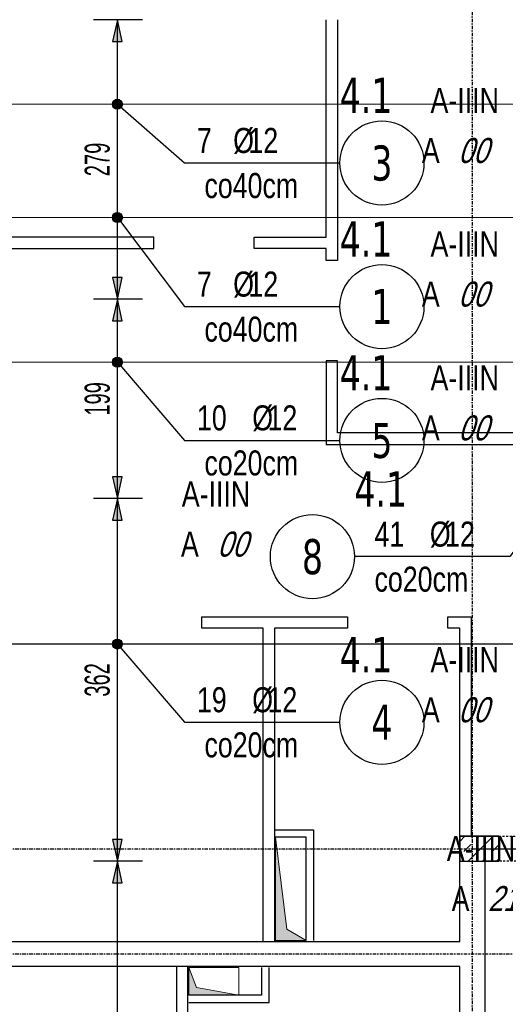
# Model space of a CAD drawing. Header units: millimetres. Extents: x -22500 to -4121, y -19317 to -14831.
# Tile 16 of 70: x -21659 to -21174, y -16849 to -15866. Entities that reach past the tile are written whole.
import ezdxf
from ezdxf.enums import TextEntityAlignment as Align

# ---------------------------------------------------------------- set-up
doc = ezdxf.new("R2010")
doc.units = ezdxf.units.MM
doc.header["$LTSCALE"] = 10
doc.linetypes.add('MO', pattern=[0.7, 0.35, -0.17, 0.01, -0.17])
doc.linetypes.add('MP', pattern=[0.36, 0.2, -0.16])
for name, color, linetype in [('BA_szr', 1, 'Continuous'), ('BA_wym', 1, 'Continuous'), ('BD_lpm', 1, 'MP'), ('BD_osm', 1, 'MO'), ('BD_wic', 1, 'Continuous'), ('BD_wig', 3, 'Continuous'), ('BZ_odn', 1, 'Continuous'), ('BZ_opi1', 7, 'Continuous'), ('BZ_opi2', 4, 'Continuous'), ('BZ_P_wid', 3, 'Continuous'), ('BZ_wym', 1, 'Continuous')]:
    doc.layers.add(name, color=color, linetype=linetype)
doc.layers.add('BZ_pom', color=6, linetype='Continuous', plot=False)
doc.layers.add('Nowe_A-Przebicia_Nr_pióra__1', color=7, linetype='Continuous', lineweight=13)
doc.layers.add('Nowe_A-Przebicia_Nr_pióra__102', color=7, linetype='Continuous', lineweight=5, true_color=0xcccccc)
doc.styles.add('BIKTBG', font='tahoma.ttf', dxfattribs={"width": 0.85})
doc.styles.add('BIKTS', font='bikromsw.shx', dxfattribs={"width": 0.8})
doc.styles.add('BIKWYM', font='bikromsw.shx', dxfattribs={"width": 0.6})
doc.dimstyles.new('BA_KR_100_cm', dxfattribs={"dimtxt": 25, "dimasz": 1.666667, "dimexe": 24, "dimexo": 0, "dimgap": 0, "dimtad": 0, "dimdec": 1, "dimrnd": 0.5, "dimzin": 9, "dimdsep": 46, "dimtxsty": 'BIKWYM', "dimblk": 'WYM-KR', "dimcen": 0, "dimdle": 20, "dimclrd": 256, "dimclre": 256, "dimclrt": 2, "dimadec": 0, "dimazin": 0, "dimtfac": 0.033333, "dimtdec": 1, "dimtmove": 0, "dimatfit": 3, "dimldrblk": 'WYM-KR', "dimfxl": 25, "dimfxlon": 1, "dimtvp": 0.8, "dimtolj": 1, "dimarcsym": 0})
doc.dimstyles.new('BZ_KP_100_cm', dxfattribs={"dimtxt": 25, "dimasz": 1.666667, "dimexe": 24, "dimexo": 0, "dimgap": 0, "dimtad": 0, "dimdec": 1, "dimrnd": 0.5, "dimzin": 9, "dimdsep": 46, "dimtxsty": 'BIKWYM', "dimblk": 'WYM-KR', "dimblk1": 'WYM-KP', "dimblk2": 'WYM-KP', "dimsah": 1, "dimcen": 0, "dimdle": 20, "dimclrd": 256, "dimclre": 256, "dimclrt": 7, "dimadec": 0, "dimazin": 0, "dimtfac": 0.033333, "dimtdec": 1, "dimtmove": 0, "dimatfit": 3, "dimldrblk": 'WYM-KP', "dimfxl": 1, "dimtvp": 0.8, "dimtolj": 1, "dimarcsym": 0})
doc.dimstyles.new('BZ_ST_100_cm', dxfattribs={"dimtxt": 25, "dimasz": 1.666667, "dimexe": 24, "dimexo": 0, "dimgap": 0, "dimtad": 0, "dimdec": 1, "dimrnd": 0.5, "dimdsep": 46, "dimtxsty": 'BIKWYM', "dimblk": 'WYM-ST', "dimcen": 0, "dimdle": 20, "dimclrd": 256, "dimclre": 256, "dimclrt": 7, "dimadec": 0, "dimazin": 0, "dimtfac": 0.033333, "dimtdec": 1, "dimtix": 1, "dimtmove": 2, "dimatfit": 3, "dimldrblk": 'WYM-ST', "dimfxl": 25, "dimfxlon": 1, "dimtvp": 0.8, "dimtolj": 1, "dimtzin": 0, "dimarcsym": 0})

# ---------------------------------------------------------------- blocks, each defined once
blk = doc.blocks.new('WYM-KR')
at = {"color": 7, "linetype": 'ByBlock'}
blk.add_line((6.24, 6.24), (-6.24, -6.24), dxfattribs=at)
at = {"linetype": 'ByBlock'}
blk.add_line((11.52, 0), (-11.52, 0), dxfattribs=at)
blk = doc.blocks.new('*D100')
at = {"layer": 'BA_wym', "lineweight": -2}
for p, q in [((-22205.55, -15790.31), (-22254.55, -15790.31)), ((-22230.55, -15791.98), (-22230.55, -17835.64)), ((-22205.55, -17837.31), (-22254.55, -17837.31))]:
    blk.add_line(p, q, dxfattribs=at)
at = {"layer": 'Defpoints', "color": 0}
for p in [(-21069.55, -15790.31), (-22230.55, -17837.31), (-21759.55, -17837.31)]:
    blk.add_point(p, dxfattribs=at)
at = {"layer": 'BA_wym', "lineweight": -2, "xscale": 1.666666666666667, "yscale": 1.666666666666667, "zscale": 1.666666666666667}
for p, rotation in [((-22230.55, -15790.31), 90), ((-22230.55, -17837.31), 270)]:
    blk.add_blockref('WYM-KR', p, dxfattribs=dict(at, rotation=rotation))
at = {"layer": 'BA_wym', "color": 2, "insert": (-22250.55, -16813.81), "char_height": 25, "attachment_point": 5, "rotation": 90, "style": 'BIKWYM'}
blk.add_mtext('\\A1;2047', dxfattribs=at)
blk = doc.blocks.new('*D133')
at = {"layer": 'BA_wym', "lineweight": -2}
for p, q in [((-21930.55, -18202.76), (-21930.55, -18266.76)), ((-18983.55, -18202.76), (-18983.55, -18266.76)), ((-21928.88, -18242.76), (-18985.22, -18242.76))]:
    blk.add_line(p, q, dxfattribs=at)
at = {"layer": 'Defpoints', "color": 0}
for p in [(-21930.55, -16738.81), (-18983.55, -16738.81), (-18983.55, -18242.76)]:
    blk.add_point(p, dxfattribs=at)
at = {"layer": 'BA_wym', "lineweight": -2, "xscale": 1.666666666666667, "yscale": 1.666666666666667, "zscale": 1.666666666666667, "rotation": 180}
blk.add_blockref('WYM-KR', (-21930.55, -18242.76), dxfattribs=at)
at = {"layer": 'BA_wym', "lineweight": -2, "xscale": 1.666666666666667, "yscale": 1.666666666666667, "zscale": 1.666666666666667}
blk.add_blockref('WYM-KR', (-18983.55, -18242.76), dxfattribs=at)
at = {"layer": 'BA_wym', "color": 2, "insert": (-20457.05, -18222.76), "char_height": 25, "attachment_point": 5, "style": 'BIKWYM'}
blk.add_mtext('\\A1;2947', dxfattribs=at)
blk = doc.blocks.new('*D187')
at = {"layer": 'BA_wym', "lineweight": -2}
for p, q in [((-21759.55, -15310.31), (-21759.55, -15246.31)), ((-19154.55, -15310.31), (-19154.55, -15246.31)), ((-21757.88, -15270.31), (-19156.22, -15270.31))]:
    blk.add_line(p, q, dxfattribs=at)
at = {"layer": 'Defpoints', "color": 0}
for p in [(-19154.55, -15270.31), (-19154.55, -15841.31), (-21759.55, -16103.81)]:
    blk.add_point(p, dxfattribs=at)
at = {"layer": 'BA_wym', "lineweight": -2, "xscale": 1.666666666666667, "yscale": 1.666666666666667, "zscale": 1.666666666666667, "rotation": 180}
blk.add_blockref('WYM-KR', (-21759.55, -15270.31), dxfattribs=at)
at = {"layer": 'BA_wym', "lineweight": -2, "xscale": 1.666666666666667, "yscale": 1.666666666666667, "zscale": 1.666666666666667}
blk.add_blockref('WYM-KR', (-19154.55, -15270.31), dxfattribs=at)
at = {"layer": 'BA_wym', "color": 2, "insert": (-20457.05, -15250.31), "char_height": 25, "attachment_point": 5, "style": 'BIKWYM'}
blk.add_mtext('\\A1;2605', dxfattribs=at)
blk = doc.blocks.new('*D189')
at = {"layer": 'BA_wym', "lineweight": -2}
for p, q in [((-21930.55, -15270.31), (-21930.55, -15206.31)), ((-18983.55, -15270.31), (-18983.55, -15206.31)), ((-18985.22, -15230.31), (-21928.88, -15230.31))]:
    blk.add_line(p, q, dxfattribs=at)
at = {"layer": 'Defpoints', "color": 0}
for p in [(-21930.55, -15230.31), (-21930.55, -16103.81), (-18983.55, -16103.81)]:
    blk.add_point(p, dxfattribs=at)
at = {"layer": 'BA_wym', "lineweight": -2, "xscale": 1.666666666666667, "yscale": 1.666666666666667, "zscale": 1.666666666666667, "rotation": 180}
blk.add_blockref('WYM-KR', (-21930.55, -15230.31), dxfattribs=at)
at = {"layer": 'BA_wym', "lineweight": -2, "xscale": 1.666666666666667, "yscale": 1.666666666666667, "zscale": 1.666666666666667}
blk.add_blockref('WYM-KR', (-18983.55, -15230.31), dxfattribs=at)
at = {"layer": 'BA_wym', "color": 2, "insert": (-20457.05, -15210.31), "char_height": 25, "attachment_point": 5, "style": 'BIKWYM'}
blk.add_mtext('\\A1;2947', dxfattribs=at)
blk = doc.blocks.new('*D201')
at = {"layer": 'BA_wym', "lineweight": -2}
for p, q in [((-22245.55, -15670.3), (-22294.55, -15670.3)), ((-22270.55, -15671.97), (-22270.55, -17835.64)), ((-22245.55, -17837.31), (-22294.55, -17837.31))]:
    blk.add_line(p, q, dxfattribs=at)
at = {"layer": 'Defpoints', "color": 0}
for p in [(-21075.55, -15670.3), (-22270.55, -17837.31), (-21759.55, -17837.31)]:
    blk.add_point(p, dxfattribs=at)
at = {"layer": 'BA_wym', "lineweight": -2, "xscale": 1.666666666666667, "yscale": 1.666666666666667, "zscale": 1.666666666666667}
for p, rotation in [((-22270.55, -15670.3), 90), ((-22270.55, -17837.31), 270)]:
    blk.add_blockref('WYM-KR', p, dxfattribs=dict(at, rotation=rotation))
at = {"layer": 'BA_wym', "color": 2, "insert": (-22290.55, -16753.81), "char_height": 25, "attachment_point": 5, "rotation": 90, "style": 'BIKWYM'}
blk.add_mtext('\\A1;2167', dxfattribs=at)
blk = doc.blocks.new('WYM-ST')
blk.add_hatch(color=256).paths.add_polyline_path([(-13, 2.88), (0, 0), (-13, -2.88)])
blk.add_lwpolyline([(0, 0), (-13, 2.88), (-13, -2.88), (0, 0)])
blk = doc.blocks.new('*D402')
at = {"layer": 'BA_wym', "lineweight": -2}
for p, q in [((-21536.53, -16706.31), (-21585.53, -16706.31)), ((-21561.53, -17639.64), (-21561.53, -16707.98)), ((-21586.53, -17641.31), (-21537.53, -17641.31))]:
    blk.add_line(p, q, dxfattribs=at)
at = {"layer": 'Defpoints', "color": 0}
for p in [(-21561.53, -16706.31), (-20860.55, -16706.31), (-21734.55, -17641.31)]:
    blk.add_point(p, dxfattribs=at)
at = {"layer": 'BA_wym', "lineweight": -2, "xscale": 1.666666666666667, "yscale": 1.666666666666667, "zscale": 1.666666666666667}
for p, rotation in [((-21561.53, -16706.31), 90), ((-21561.53, -17641.31), 270)]:
    blk.add_blockref('WYM-ST', p, dxfattribs=dict(at, rotation=rotation))
at = {"layer": 'BA_wym', "color": 7, "insert": (-21581.53, -17148.1), "char_height": 25, "attachment_point": 5, "rotation": 90, "style": 'BIKWYM'}
blk.add_mtext('\\A1;935', dxfattribs=at)
blk = doc.blocks.new('*D405')
at = {"layer": 'BA_wym', "lineweight": -2}
for p, q in [((-21536.53, -16145.31), (-21585.53, -16145.31)), ((-21561.53, -16342.64), (-21561.53, -16146.98)), ((-21536.53, -16344.31), (-21585.53, -16344.31))]:
    blk.add_line(p, q, dxfattribs=at)
at = {"layer": 'Defpoints', "color": 0}
for p in [(-21561.53, -16145.31), (-20744.55, -16145.31), (-20744.59, -16344.31)]:
    blk.add_point(p, dxfattribs=at)
at = {"layer": 'BA_wym', "lineweight": -2, "xscale": 1.666666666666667, "yscale": 1.666666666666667, "zscale": 1.666666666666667}
for p, rotation in [((-21561.53, -16145.31), 90), ((-21561.53, -16344.31), 270)]:
    blk.add_blockref('WYM-ST', p, dxfattribs=dict(at, rotation=rotation))
at = {"layer": 'BA_wym', "color": 7, "insert": (-21581.53, -16244.81), "char_height": 25, "attachment_point": 5, "rotation": 90, "style": 'BIKWYM'}
blk.add_mtext('\\A1;199', dxfattribs=at)
blk = doc.blocks.new('*D406')
at = {"layer": 'BA_wym', "lineweight": -2}
for p, q in [((-21536.53, -15866.31), (-21585.53, -15866.31)), ((-21561.53, -16143.64), (-21561.53, -15867.98)), ((-21536.53, -16145.31), (-21585.53, -16145.31))]:
    blk.add_line(p, q, dxfattribs=at)
at = {"layer": 'Defpoints', "color": 0}
for p in [(-21561.53, -15866.31), (-20860.05, -15866.31), (-21069.55, -16145.31)]:
    blk.add_point(p, dxfattribs=at)
at = {"layer": 'BA_wym', "lineweight": -2, "xscale": 1.666666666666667, "yscale": 1.666666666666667, "zscale": 1.666666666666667}
for p, rotation in [((-21561.53, -15866.31), 90), ((-21561.53, -16145.31), 270)]:
    blk.add_blockref('WYM-ST', p, dxfattribs=dict(at, rotation=rotation))
at = {"layer": 'BA_wym', "color": 7, "insert": (-21581.53, -16005.81), "char_height": 25, "attachment_point": 5, "rotation": 90, "style": 'BIKWYM'}
blk.add_mtext('\\A1;279', dxfattribs=at)
blk = doc.blocks.new('WYM-KP')
blk.add_hatch(color=256).paths.add_polyline_path([(3, 0, 1), (-3, 0, 1)])
blk.add_circle((0, 0), 3)
blk = doc.blocks.new('bik_BlkOpPret', base_point=(1524.45, 7050.26))
at = {"layer": 'BZ_opi1', "style": 'BIKTS', "width": 0.6}
for tag, p in [('SZTUK', (1533.83, 7057.76)), ('PRZEDR_FI', (1554.72, 7057.76)), ('PRZEKROJ', (1563.29, 7057.76)), ('PRZEDR_L', (1533.83, 7024.01)), ('DLUGOSC', (1568.65, 7024.01)), ('UWAGA', (1533.83, 6997.76))]:
    blk.add_attdef(tag, p, '', height=18.75, dxfattribs=at)
at = {"layer": 'BZ_opi2', "style": 'BIKTBG', "width": 0.6}
blk.add_attdef('NUMER', text='', height=26.25, dxfattribs=at).set_placement((1620.77, 7050.26), align=Align.MIDDLE_CENTER)
at = {"layer": 'BZ_pom', "width": 0.6}
for tag, p, height, style in [('POZYCJA', (1589.27, 7087.76), 26.25, 'BIKTBG'), ('GATUNEK', (1630.22, 7087.76), 18.75, 'BIKTS'), ('METODA_L', (1639.09, 7050.26), 18.75, 'BIKTS'), ('EURO_KOD', (1663.74, 7050.26), 18.75, 'BIKTS')]:
    blk.add_attdef(tag, p, '', height=height, dxfattribs=dict(at, style=style))
at = {"layer": 'BZ_wym', "width": 0.6}
for tag, p, height, style, flags in [('PRZEDR_NR', (1533.83, 6969.63), 26.25, 'BIKTBG', 1), ('PRZEDR_SZT', (1533.83, 6941.51), 18.75, 'BIKTS', 1), ('TYP_PRETA', (1533.83, 6913.38), 18.75, 'BIKTS', 3), ('EURO_KOD_SEGMENTY', (1567.58, 6885.26), 18.75, 'BIKTS', 3), ('HAK_1', (1533.83, 6857.13), 18.75, 'BIKTS', 3), ('HAK_2', (1533.83, 6829.01), 18.75, 'BIKTS', 3), ('ID', (1533.83, 6800.88), 18.75, 'BIKTS', 3), ('ID_C', (1533.83, 6772.76), 18.75, 'BIKTS', 3), ('b_atr_0', (1533.83, 6744.63), 18.75, 'BIKTS', 3)]:
    blk.add_attdef(tag, p, '', height=height, dxfattribs=dict(at, style=style, flags=flags))
blk = doc.blocks.new('*D457')
at = {"layer": 'BA_wym', "lineweight": -2}
for p, q in [((-21536.53, -16344.31), (-21585.53, -16344.31)), ((-21561.53, -16704.64), (-21561.53, -16345.98)), ((-21536.53, -16706.31), (-21585.53, -16706.31))]:
    blk.add_line(p, q, dxfattribs=at)
at = {"layer": 'Defpoints', "color": 0}
for p in [(-21561.53, -16344.31), (-20744.55, -16344.31), (-20860.55, -16706.31)]:
    blk.add_point(p, dxfattribs=at)
at = {"layer": 'BA_wym', "lineweight": -2, "xscale": 1.666666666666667, "yscale": 1.666666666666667, "zscale": 1.666666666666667}
for p, rotation in [((-21561.53, -16344.31), 90), ((-21561.53, -16706.31), 270)]:
    blk.add_blockref('WYM-ST', p, dxfattribs=dict(at, rotation=rotation))
at = {"layer": 'BA_wym', "color": 7, "insert": (-21581.53, -16525.31), "char_height": 25, "attachment_point": 5, "rotation": 90, "style": 'BIKWYM'}
blk.add_mtext('\\A1;362', dxfattribs=at)

msp = doc.modelspace()

# ---------------------------------------------------------------- hatches: boundary and pattern name
at = {"layer": 'BA_szr'}
h = msp.add_hatch(dxfattribs=at)
h.set_pattern_fill('BIK_ZELBET', color=256, scale=100, angle=45, pattern_type=2)
h.set_pattern_definition([(45, (-32833.283, -17750.161), (-14.142136, 14.142136), []), (45, (-32840.354, -17743.09), (-14.142136, 14.142136), [10, -10])])
h.paths.add_polyline_path([(-21219.51, -16706.31), (-21180.51, -16706.31), (-21180.51, -16681.31), (-21219.51, -16681.31)])
at = {"layer": 'Nowe_A-Przebicia_Nr_pióra__102', "linetype": 'Continuous', "lineweight": 5, "true_color": 0xcccccc}
for points in [[(-21373.05, -16785.31), (-21403.55, -16785.31), (-21403.55, -16682.35), (-21392.23, -16773.99)], [(-21440.07, -16839.81), (-21490.05, -16839.81), (-21490.05, -16812.31), (-21482.56, -16832.32)]]:
    msp.add_hatch(color=254, dxfattribs=at).paths.add_polyline_path(points)

# ---------------------------------------------------------------- linework, layer by layer
at = {"layer": 'BD_lpm'}
msp.add_lwpolyline([(-21080.51, -16706.31), (-21180.51, -16706.31), (-21180.51, -16681.31), (-21080.51, -16681.31)], close=True, dxfattribs=at)
at = {"layer": 'BD_osm', "color": 5}
msp.add_line((-21205.51, -16693.81), (-21055.51, -16693.81), dxfattribs=at)
at = {"layer": 'BD_osm'}
for points in [[(-21207.05, -15130.31), (-21207.05, -18342.76)], [(-22370.55, -16693.81), (-18543.55, -16693.81)], [(-22370.55, -16798.81), (-18543.55, -16798.81)]]:
    msp.add_lwpolyline(points, dxfattribs=at)
at = {"layer": 'BD_wic', "color": 8}
for points in [[(-21341.55, -15866.31), (-21341.55, -16106.81), (-21353.05, -16106.81), (-21353.05, -16094.81), (-21425.05, -16094.81), (-21425.05, -16083.31), (-21353.05, -16083.31), (-21353.05, -15866.31)], [(-21734.55, -16094.81), (-21525.05, -16094.81), (-21525.05, -16083.31), (-21734.55, -16083.31)], [(-21069.55, -16278.81), (-21341.55, -16278.81), (-21341.55, -16206.81), (-21353.05, -16206.81), (-21353.05, -16290.31), (-21069.55, -16290.31)], [(-21416.05, -16786.31), (-21416.05, -16473.81), (-21477.05, -16473.81), (-21477.05, -16462.31), (-21331.55, -16462.31), (-21331.55, -16473.81), (-21404.55, -16473.81), (-21404.55, -16786.31)], [(-21219.55, -16681.31), (-21219.55, -16473.81), (-21231.55, -16473.81), (-21231.55, -16462.31), (-21208.05, -16462.31), (-21208.05, -16681.31)], [(-21403.55, -16674.85), (-21365.55, -16674.85), (-21365.55, -16785.31)], [(-21373.05, -16785.31), (-21373.05, -16682.35), (-21403.55, -16682.35)], [(-21502.55, -16811.31), (-21502.55, -17065.82), (-21491.05, -17065.82), (-21491.05, -17004.81)], [(-21491.05, -17004.81), (-21386.07, -17004.81), (-21386.07, -16993.31), (-21491.05, -16993.31), (-21491.05, -16811.31)], [(-21490.05, -16847.31), (-21410.05, -16847.31), (-21410.05, -16812.31)], [(-21417.55, -16812.31), (-21417.55, -16839.81), (-21490.05, -16839.81)]]:
    msp.add_lwpolyline(points, dxfattribs=at)
at = {"layer": 'BD_wig'}
msp.add_lwpolyline([(-21759.55, -16688.81), (-21734.55, -16688.81), (-21734.55, -16786.31), (-21219.55, -16786.31), (-21219.55, -16681.31), (-21180.51, -16681.31), (-21180.51, -16706.31), (-21194.55, -16706.31), (-21194.55, -16891.31), (-21183.55, -16891.31), (-21183.55, -16916.31), (-21219.55, -16916.31), (-21219.55, -16811.31), (-21734.55, -16811.31), (-21734.55, -16948.81), (-21759.55, -16948.81), (-21759.55, -16688.81)], dxfattribs=at)
msp.add_lwpolyline([(-21219.51, -16706.31), (-21180.51, -16706.31), (-21180.51, -16681.31), (-21219.51, -16681.31)], close=True, dxfattribs=at)
at = {"layer": 'BZ_odn'}
for centre in [(-21297.35, -16009.34), (-21297.35, -16152.69), (-21297.35, -16286.25), (-21366.71, -16402.25), (-21297.35, -16567.59)]:
    msp.add_circle(centre, 42, dxfattribs=at)
at = {"layer": 'BZ_P_wid', "const_width": 1.2}
for points in [[(-20676.55, -15950.67), (-21756.55, -15950.67)], [(-21756.55, -16063.77), (-20776.55, -16063.77)], [(-21756.55, -16208.14), (-20722.55, -16208.14)], [(-21756.55, -16489.48), (-20820.55, -16489.48)]]:
    msp.add_lwpolyline(points, dxfattribs=at)
at = {"layer": 'Nowe_A-Przebicia_Nr_pióra__1', "color": 7, "linetype": 'Continuous', "lineweight": 13}
for p, q in [((-21392.23, -16773.99), (-21403.55, -16682.35)), ((-21403.55, -16785.31), (-21403.55, -16682.35)), ((-21373.05, -16682.35), (-21403.55, -16682.35)), ((-21373.05, -16785.31), (-21373.05, -16682.35)), ((-21373.05, -16785.31), (-21392.23, -16773.99)), ((-21373.05, -16785.31), (-21403.55, -16785.31)), ((-21482.56, -16832.32), (-21490.05, -16812.31)), ((-21490.05, -16812.31), (-21440.07, -16812.31)), ((-21490.05, -16839.81), (-21490.05, -16812.31)), ((-21440.07, -16812.31), (-21440.07, -16839.81)), ((-21440.07, -16839.81), (-21482.56, -16832.32)), ((-21440.07, -16839.81), (-21490.05, -16839.81))]:
    msp.add_line(p, q, dxfattribs=at)

# ---------------------------------------------------------------- block references
ref = msp.add_blockref('bik_BlkOpPret', (-21494.59, -16009.34))
ref.add_attrib('NUMER', '3', dxfattribs={"layer": 'BZ_opi2', "height": 35, "style": 'BIKTBG', "width": 0.8}).set_placement((-21297.35, -16009.34), align=Align.MIDDLE_CENTER)
ref.add_attrib('POZYCJA', '4.1', (-21339.35, -15959.34), dxfattribs={"layer": 'BZ_pom', "height": 35, "style": 'BIKTBG', "width": 0.8})
ref.add_attrib('SZTUK', '7', (-21482.09, -15999.34), dxfattribs={"layer": 'BZ_opi1', "height": 25, "style": 'BIKTS', "width": 0.8})
ref.add_attrib('GATUNEK', 'A-IIIN', (-21248.77, -15959.34), dxfattribs={"layer": 'BZ_pom', "height": 25, "style": 'BIKTS', "width": 0.8})
ref.add_attrib('PRZEKROJ', '12', (-21430.66, -15999.34), dxfattribs={"layer": 'BZ_opi1', "height": 25, "style": 'BIKTS', "width": 0.8})
ref.add_attrib('UWAGA', 'co40cm', (-21474.59, -16044.34), dxfattribs={"layer": 'BZ_opi1', "height": 25, "style": 'BIKTS', "width": 0.8})
ref.add_attrib('METODA_L', 'A', (-21257.45, -16009.34), dxfattribs={"layer": 'BZ_pom', "height": 25, "style": 'BIKTS', "width": 0.8})
ref.add_attrib('PRZEDR_FI', '%%c', (-21445.9, -15999.34), dxfattribs={"layer": 'BZ_opi1', "height": 25, "style": 'BIKTS', "width": 0.8})
ref.add_attrib('EURO_KOD', '00', (-21221.26, -16009.34), dxfattribs={"layer": 'BZ_pom', "height": 25, "style": 'BIKTS', "oblique": 18, "width": 0.8})
ref = msp.add_blockref('bik_BlkOpPret', (-21494.59, -16152.69))
ref.add_attrib('NUMER', '1', dxfattribs={"layer": 'BZ_opi2', "height": 35, "style": 'BIKTBG', "width": 0.8}).set_placement((-21297.35, -16152.69), align=Align.MIDDLE_CENTER)
ref.add_attrib('POZYCJA', '4.1', (-21339.35, -16102.69), dxfattribs={"layer": 'BZ_pom', "height": 35, "style": 'BIKTBG', "width": 0.8})
ref.add_attrib('SZTUK', '7', (-21482.09, -16142.69), dxfattribs={"layer": 'BZ_opi1', "height": 25, "style": 'BIKTS', "width": 0.8})
ref.add_attrib('GATUNEK', 'A-IIIN', (-21248.77, -16102.69), dxfattribs={"layer": 'BZ_pom', "height": 25, "style": 'BIKTS', "width": 0.8})
ref.add_attrib('PRZEKROJ', '12', (-21430.66, -16142.69), dxfattribs={"layer": 'BZ_opi1', "height": 25, "style": 'BIKTS', "width": 0.8})
ref.add_attrib('UWAGA', 'co40cm', (-21474.59, -16187.69), dxfattribs={"layer": 'BZ_opi1', "height": 25, "style": 'BIKTS', "width": 0.8})
ref.add_attrib('METODA_L', 'A', (-21257.45, -16152.69), dxfattribs={"layer": 'BZ_pom', "height": 25, "style": 'BIKTS', "width": 0.8})
ref.add_attrib('PRZEDR_FI', '%%c', (-21445.9, -16142.69), dxfattribs={"layer": 'BZ_opi1', "height": 25, "style": 'BIKTS', "width": 0.8})
ref.add_attrib('EURO_KOD', '00', (-21221.26, -16152.69), dxfattribs={"layer": 'BZ_pom', "height": 25, "style": 'BIKTS', "oblique": 18, "width": 0.8})
ref = msp.add_blockref('bik_BlkOpPret', (-21494.59, -16286.25))
ref.add_attrib('NUMER', '5', dxfattribs={"layer": 'BZ_opi2', "height": 35, "style": 'BIKTBG', "width": 0.8}).set_placement((-21297.35, -16286.25), align=Align.MIDDLE_CENTER)
ref.add_attrib('POZYCJA', '4.1', (-21339.35, -16236.25), dxfattribs={"layer": 'BZ_pom', "height": 35, "style": 'BIKTBG', "width": 0.8})
ref.add_attrib('SZTUK', '10', (-21482.09, -16276.25), dxfattribs={"layer": 'BZ_opi1', "height": 25, "style": 'BIKTS', "width": 0.8})
ref.add_attrib('GATUNEK', 'A-IIIN', (-21248.77, -16236.25), dxfattribs={"layer": 'BZ_pom', "height": 25, "style": 'BIKTS', "width": 0.8})
ref.add_attrib('PRZEKROJ', '12', (-21411.62, -16276.25), dxfattribs={"layer": 'BZ_opi1', "height": 25, "style": 'BIKTS', "width": 0.8})
ref.add_attrib('UWAGA', 'co20cm', (-21474.59, -16321.25), dxfattribs={"layer": 'BZ_opi1', "height": 25, "style": 'BIKTS', "width": 0.8})
ref.add_attrib('METODA_L', 'A', (-21257.45, -16286.25), dxfattribs={"layer": 'BZ_pom', "height": 25, "style": 'BIKTS', "width": 0.8})
ref.add_attrib('PRZEDR_FI', '%%c', (-21426.85, -16276.25), dxfattribs={"layer": 'BZ_opi1', "height": 25, "style": 'BIKTS', "width": 0.8})
ref.add_attrib('EURO_KOD', '00', (-21221.26, -16286.25), dxfattribs={"layer": 'BZ_pom', "height": 25, "style": 'BIKTS', "oblique": 18, "width": 0.8})
ref = msp.add_blockref('bik_BlkOpPret', (-21169.48, -16402.25))
ref.add_attrib('NUMER', '8', dxfattribs={"layer": 'BZ_opi2', "height": 35, "style": 'BIKTBG', "width": 0.8}).set_placement((-21366.71, -16402.25), align=Align.MIDDLE_CENTER)
ref.add_attrib('POZYCJA', '4.1', (-21324.71, -16352.25), dxfattribs={"layer": 'BZ_pom', "height": 35, "style": 'BIKTBG', "width": 0.8})
ref.add_attrib('SZTUK', '41', (-21304.71, -16392.25), dxfattribs={"layer": 'BZ_opi1', "height": 25, "style": 'BIKTS', "width": 0.8})
ref.add_attrib('GATUNEK', 'A-IIIN', (-21497.2, -16352.25), dxfattribs={"layer": 'BZ_pom', "height": 25, "style": 'BIKTS', "width": 0.8})
ref.add_attrib('PRZEKROJ', '12', (-21234.24, -16392.25), dxfattribs={"layer": 'BZ_opi1', "height": 25, "style": 'BIKTS', "width": 0.8})
ref.add_attrib('UWAGA', 'co20cm', (-21304.71, -16437.25), dxfattribs={"layer": 'BZ_opi1', "height": 25, "style": 'BIKTS', "width": 0.8})
ref.add_attrib('METODA_L', 'A', (-21498.05, -16402.25), dxfattribs={"layer": 'BZ_pom', "height": 25, "style": 'BIKTS', "width": 0.8})
ref.add_attrib('PRZEDR_FI', '%%c', (-21249.48, -16392.25), dxfattribs={"layer": 'BZ_opi1', "height": 25, "style": 'BIKTS', "width": 0.8})
ref.add_attrib('EURO_KOD', '00', (-21461.86, -16402.25), dxfattribs={"layer": 'BZ_pom', "height": 25, "style": 'BIKTS', "oblique": 18, "width": 0.8})
ref = msp.add_blockref('bik_BlkOpPret', (-21494.59, -16567.59))
ref.add_attrib('NUMER', '4', dxfattribs={"layer": 'BZ_opi2', "height": 35, "style": 'BIKTBG', "width": 0.8}).set_placement((-21297.35, -16567.59), align=Align.MIDDLE_CENTER)
ref.add_attrib('POZYCJA', '4.1', (-21339.35, -16517.59), dxfattribs={"layer": 'BZ_pom', "height": 35, "style": 'BIKTBG', "width": 0.8})
ref.add_attrib('SZTUK', '19', (-21482.09, -16557.59), dxfattribs={"layer": 'BZ_opi1', "height": 25, "style": 'BIKTS', "width": 0.8})
ref.add_attrib('GATUNEK', 'A-IIIN', (-21248.77, -16517.59), dxfattribs={"layer": 'BZ_pom', "height": 25, "style": 'BIKTS', "width": 0.8})
ref.add_attrib('PRZEKROJ', '12', (-21411.62, -16557.59), dxfattribs={"layer": 'BZ_opi1', "height": 25, "style": 'BIKTS', "width": 0.8})
ref.add_attrib('UWAGA', 'co20cm', (-21474.59, -16602.59), dxfattribs={"layer": 'BZ_opi1', "height": 25, "style": 'BIKTS', "width": 0.8})
ref.add_attrib('METODA_L', 'A', (-21257.45, -16567.59), dxfattribs={"layer": 'BZ_pom', "height": 25, "style": 'BIKTS', "width": 0.8})
ref.add_attrib('PRZEDR_FI', '%%c', (-21426.85, -16557.59), dxfattribs={"layer": 'BZ_opi1', "height": 25, "style": 'BIKTS', "width": 0.8})
ref.add_attrib('EURO_KOD', '00', (-21221.26, -16567.59), dxfattribs={"layer": 'BZ_pom', "height": 25, "style": 'BIKTS', "oblique": 18, "width": 0.8})
ref = msp.add_blockref('bik_BlkOpPret', (-20904.81, -16756.09))
ref.add_attrib('NUMER', '7', dxfattribs={"layer": 'BZ_opi2', "height": 35, "style": 'BIKTBG', "width": 0.8}).set_placement((-21102.05, -16756.09), align=Align.MIDDLE_CENTER)
ref.add_attrib('POZYCJA', '4.1', (-21060.05, -16706.09), dxfattribs={"layer": 'BZ_pom', "height": 35, "style": 'BIKTBG', "width": 0.8})
ref.add_attrib('SZTUK', '16', (-21040.05, -16746.09), dxfattribs={"layer": 'BZ_opi1', "height": 25, "style": 'BIKTS', "width": 0.8})
ref.add_attrib('GATUNEK', 'A-IIIN', (-21232.54, -16706.09), dxfattribs={"layer": 'BZ_pom', "height": 25, "style": 'BIKTS', "width": 0.8})
ref.add_attrib('PRZEKROJ', '12', (-20969.57, -16746.09), dxfattribs={"layer": 'BZ_opi1', "height": 25, "style": 'BIKTS', "width": 0.8})
ref.add_attrib('UWAGA', 'co20cm', (-21040.05, -16791.09), dxfattribs={"layer": 'BZ_opi1', "height": 25, "style": 'BIKTS', "width": 0.8})
ref.add_attrib('METODA_L', 'A', (-21227.67, -16756.09), dxfattribs={"layer": 'BZ_pom', "height": 25, "style": 'BIKTS', "width": 0.8})
ref.add_attrib('PRZEDR_FI', '%%c', (-20984.81, -16746.09), dxfattribs={"layer": 'BZ_opi1', "height": 25, "style": 'BIKTS', "width": 0.8})
ref.add_attrib('EURO_KOD', '21', (-21191.47, -16756.09), dxfattribs={"layer": 'BZ_pom', "height": 25, "style": 'BIKTS', "oblique": 18, "width": 0.8})

# ---------------------------------------------------------------- dimensions: what is measured, and where the dimension line sits
at = {"layer": 'BA_wym'}
for base, p1, p2, override, picture, middle in [((-21930.55, -15230.31), (-18983.55, -16103.81), (-21930.55, -16103.81), {"dimatfit": 1, "dimfxl": 40}, '*D189', (-20457.05, -15210.31)), ((-19154.55, -15270.31), (-21759.55, -16103.81), (-19154.55, -15841.31), {"dimtmove": 1, "dimatfit": 1, "dimfxl": 40}, '*D187', (-20457.05, -15250.31)), ((-18983.55, -18242.76), (-21930.55, -16738.81), (-18983.55, -16738.81), {"dimatfit": 1, "dimfxl": 40}, '*D133', (-20457.05, -18222.76))]:
    dim = msp.add_linear_dim(base=base, p1=p1, p2=p2, dimstyle='BA_KR_100_cm', override=override, dxfattribs=at)
    dim.commit()
    dim.dimension.update_dxf_attribs({"geometry": picture, "text_midpoint": middle})
for base, p1, p2, dimstyle, override, picture, middle in [((-22270.55, -17837.31), (-21075.55, -15670.3), (-21759.55, -17837.31), 'BA_KR_100_cm', {"dimatfit": 1}, '*D201', (-22290.55, -16753.81)), ((-22230.55, -17837.31), (-21069.55, -15790.31), (-21759.55, -17837.31), 'BA_KR_100_cm', {"dimatfit": 1}, '*D100', (-22250.55, -16813.81)), ((-21561.53, -15866.31), (-21069.55, -16145.31), (-20860.05, -15866.31), 'BZ_ST_100_cm', {"dimrnd": 1, "dimblk": 'WYM-ST'}, '*D406', (-21581.53, -16005.81)), ((-21561.53, -16145.31), (-20744.59, -16344.31), (-20744.55, -16145.31), 'BZ_ST_100_cm', {"dimrnd": 1, "dimblk": 'WYM-ST'}, '*D405', (-21581.53, -16244.81)), ((-21561.53, -16344.31), (-20860.55, -16706.31), (-20744.55, -16344.31), 'BZ_ST_100_cm', {"dimrnd": 1, "dimblk": 'WYM-ST'}, '*D457', (-21581.53, -16525.31))]:
    dim = msp.add_linear_dim(base=base, p1=p1, p2=p2, angle=90, dimstyle=dimstyle, override=override, dxfattribs=at)
    dim.commit()
    dim.dimension.update_dxf_attribs({"geometry": picture, "text_midpoint": middle})
dim = msp.add_linear_dim(base=(-21561.53, -16706.31), p1=(-21734.55, -17641.31), p2=(-20860.55, -16706.31), angle=90, dimstyle='BZ_ST_100_cm', override={"dimrnd": 1, "dimblk": 'WYM-ST'}, dxfattribs=at)
dim.commit()
dim.dimension.update_dxf_attribs({"geometry": '*D402', "text_midpoint": (-21581.53, -17148.1), "dimtype": 160})

# ---------------------------------------------------------------- leaders
at = {"layer": 'BZ_odn'}
for points in [[(-21561.53, -15950.67), (-21494.59, -16009.34), (-21339.35, -16009.34)], [(-21561.53, -16063.77), (-21494.59, -16152.69), (-21339.35, -16152.69)], [(-21561.53, -16208.14), (-21494.59, -16286.25), (-21339.35, -16286.25)], [(-21126.36, -16344.32), (-21169.48, -16402.25), (-21324.71, -16402.25)], [(-21561.53, -16489.48), (-21494.59, -16567.59), (-21339.35, -16567.59)]]:
    msp.add_leader(points, dimstyle='BZ_KP_100_cm', dxfattribs=at)

doc.saveas('drawing.dxf')
